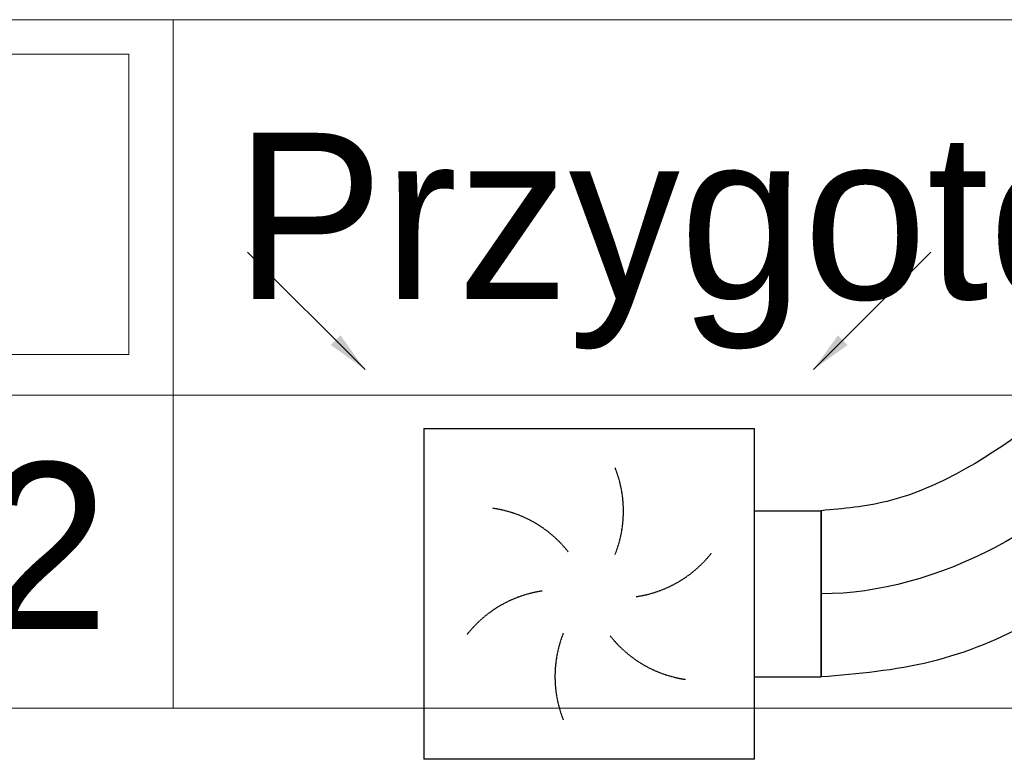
# Model space of a CAD drawing. Header units: millimetres. Extents: x -4612887 to -4536833, y -5457376 to -5415716.
# Tile 57 of 144: x -4586056 to -4584871, y -5443791 to -5442901. Entities that reach past the tile are written whole.
import ezdxf

# ---------------------------------------------------------------- set-up
doc = ezdxf.new("R2010")
doc.units = ezdxf.units.MM
doc.header["$MEASUREMENT"] = 0
doc.linetypes.add('DASHED', pattern=[0.75, 0.5, -0.25])
doc.layers.get('0').update_dxf_attribs({"color": 8, "lineweight": 18})
for name, color, linetype, lineweight in [('FLUID-W1', 7, 'Continuous', 30), ('FLUID-W1-160-ARRGR', 7, 'Continuous', 25), ('Strefy', 8, 'Continuous', 18)]:
    doc.layers.add(name, color=color, linetype=linetype, lineweight=lineweight)
doc.layers.add('FLUID-w1-SYM', color=7, linetype='Continuous')
doc.styles.add('FDBES', font='simplex.shx')
doc.styles.add('GENERATED_STYLE_3', font='txt')
doc.linetypes.add('ZIGZAG', pattern='A,0.0001,-0.2,[131,ltypeshp.shx,S=0.2,R=0,X=-0.2,Y=0],-0.4,[131,ltypeshp.shx,S=0.2,R=180,X=0.2,Y=0],-0.2', length=0.8001)
doc.dimstyles.new('FDBES', dxfattribs={"dimscale": 50, "dimtxt": 4, "dimasz": 2.5, "dimexe": 0.8, "dimexo": 2, "dimgap": 1, "dimtad": 1, "dimdsep": 46, "dimtxsty": 'FDBES', "dimcen": 2.5, "dimclrd": 4, "dimclre": 5, "dimadec": 0, "dimazin": 0, "dimtfac": 1, "dimtmove": 0, "dimatfit": 3, "dimfxl": 1, "dimarcsym": 0})

# ---------------------------------------------------------------- blocks, each defined once
blk = doc.blocks.new('*U318')
at = {"color": 0, "linetype": 'ByBlock', "lineweight": -2}
for p, q in [((-199, -199), (-199, 199)), ((199, 199), (-199, 199)), ((199, 199), (199, -199)), ((-199, -199), (199, -199)), ((-100, -199), (-100, -279)), ((100, -199), (100, -279))]:
    blk.add_line(p, q, dxfattribs=at)
at = {"color": 32, "linetype": 'Continuous', "lineweight": -2}
blk.add_line((100, -279), (-100, -279), dxfattribs=at)
at = {"color": 7, "linetype": 'DASHED'}
for centre, start, end in [((-135.9, 36.4), 8.1986, 51.8014), ((-36.4, 135.9), 308.1986, 351.8014), ((-99.5, -99.5), 68.1986, 111.8014), ((36.4, -135.9), 128.1986, 171.8014), ((99.5, 99.5), 248.1986, 291.8014), ((135.9, -36.4), 188.1986, 231.8014)]:
    blk.add_arc(centre, 140.7, start, end, dxfattribs=at)
blk = doc.blocks.new('*U319')
at = {"color": 32, "linetype": 'Continuous', "lineweight": -2}
for p, q in [((481.2, 610), (681.2, 610)), ((0, -100), (0, 100))]:
    blk.add_line(p, q, dxfattribs=at)
at = {"color": 32, "linetype": 'ZIGZAG', "lineweight": -2, "ltscale": 50}
for points in [[(681.2, 610), (664.9, 479.4), (620.7, 354.2), (468.9, 131.2), (255.5, -32.9), (131.9, -81.8), (0, -100)], [(481.2, 610), (470.6, 526.9), (439.2, 438.2), (323, 268.1), (163.1, 144.5), (79.4, 111.2), (0, 100)]]:
    blk.add_spline(points, degree=3, dxfattribs=at)
at = {"layer": 'FLUID-w1-SYM', "color": 7, "linetype": 'Continuous', "start_tangent": (0, -1), "end_tangent": (-1, 0)}
blk.add_spline([(581.2, 610), (0, 0)], degree=3, dxfattribs=at)

msp = doc.modelspace()

# ---------------------------------------------------------------- linework, layer by layer
at = {"layer": 'Strefy', "color": 8, "linetype": 'Continuous'}
for p, q in [((-4586940.6, -5442901.1), (-4582732.7, -5442901.1)), ((-4585871.4, -5442901.1), (-4585871.4, -5443729.3)), ((-4586887.2, -5442942.5), (-4585924.8, -5442942.5)), ((-4585924.8, -5442942.5), (-4585924.8, -5443303.9)), ((-4585924.8, -5443303.9), (-4586887.2, -5443303.9)), ((-4586940.6, -5443352.8), (-4582732.7, -5443352.8)), ((-4582732.7, -5443729.3), (-4586940.6, -5443729.3))]:
    msp.add_line(p, q, dxfattribs=at)

# ---------------------------------------------------------------- block references
at = {"layer": 'FLUID-W1', "color": 32, "linetype": 'Continuous'}
msp.add_blockref('*U319', (-4585091.7, -5443591.6), dxfattribs=at)
at = {"layer": 'FLUID-W1', "color": 32, "linetype": 'Continuous', "rotation": 90}
msp.add_blockref('*U318', (-4585370.7, -5443591.6), dxfattribs=at)

# ---------------------------------------------------------------- texts
at = {"layer": 'Strefy', "color": 8, "linetype": 'Continuous', "char_height": 200, "attachment_point": 4, "style": 'GENERATED_STYLE_3'}
for s, insert in [('{Przygotowanie pacjenta}', (-4585796.6, -5443167.3)), ('{20,5 m2}', (-4586915.2, -5443552.4))]:
    msp.add_mtext(s, dxfattribs=dict(at, insert=insert))

# ---------------------------------------------------------------- leaders
at = {"layer": 'FLUID-W1-160-ARRGR'}
for points in [[(-4585640.4, -5443321.9), (-4585781.8, -5443180.5)], [(-4585101, -5443321.9), (-4584959.6, -5443180.5)]]:
    msp.add_leader(points, dimstyle='FDBES', override={"dimscale": 20, "dimclrd": 7}, dxfattribs=at)

doc.saveas('drawing.dxf')
